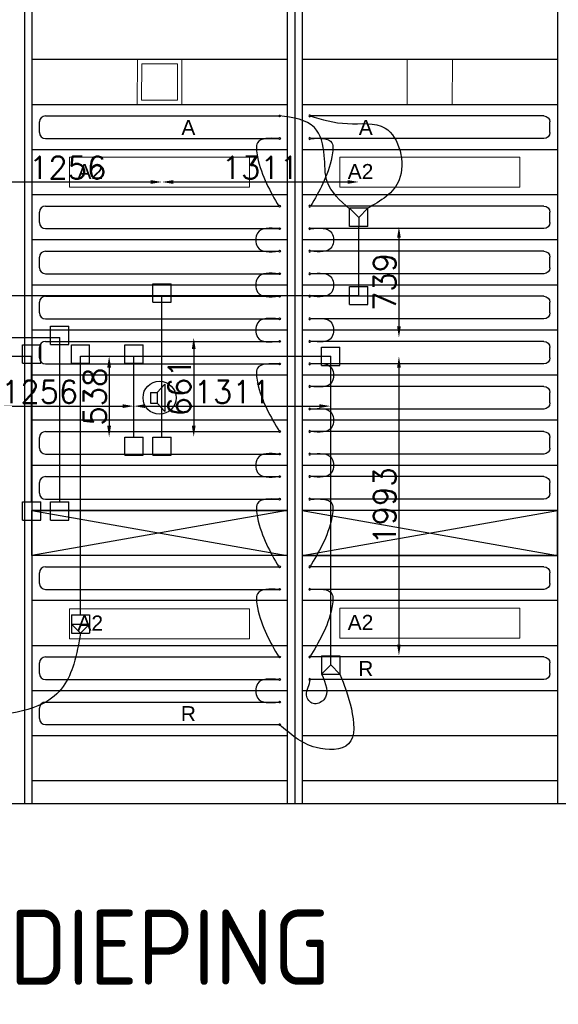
# Model space of a CAD drawing. Extents: x 7383 to 472120, y -558079 to -203000.
# Tile 20 of 29: x 226499 to 230086, y -245892 to -239340. Entities that reach past the tile are written whole.
import ezdxf

# ---------------------------------------------------------------- set-up
doc = ezdxf.new("R2010")
doc.units = 0
doc.header["$LTSCALE"] = 25
doc.layers.get('0').update_dxf_attribs({"linetype": 'CONTINUOUS'})
doc.layers.get('DEFPOINTS').update_dxf_attribs({"linetype": 'CONTINUOUS'})
for name, color, linetype in [('7KADERHALMOS', 2, 'CONTINUOUS'), ('KP-bandraster', 5, 'CONTINUOUS'), ('KP-koppelingen', 6, 'CONTINUOUS'), ('KP-leidingen(aanvoer)', 5, 'CONTINUOUS'), ('KP-leidingen(retour)', 1, 'CONTINUOUS'), ('KP-leidingwerk-nieuw', 3, 'CONTINUOUS'), ('KP-Lucht aanvoer', 6, 'CONTINUOUS'), ('KP-lucht centreline', 2, 'CONTINUOUS'), ('KP-maatvoering', 7, 'CONTINUOUS'), ('KP-Melders', 3, 'CONTINUOUS'), ('KP-Oppervlak', 3, 'CONTINUOUS'), ('KP-panelen', 1, 'CONTINUOUS'), ('KP-registers', 4, 'CONTINUOUS'), ('KP-slangen', 7, 'CONTINUOUS'), ('KP-tekst', 7, 'CONTINUOUS')]:
    doc.layers.add(name, color=color, linetype=linetype)
doc.layers.add('KP-Lucht retour', color=3, linetype='CONTINUOUS', lineweight=18)
doc.layers.add('KP-Verlichting', color=2, linetype='CONTINUOUS', lineweight=18)
doc.styles.add('arial', font='ARIAL.TTF')
doc.styles.add('ISO', font='ISO.SHX')
doc.styles.add('VERWOL-1', font='ROMANS.SHX')
doc.dimstyles.new('MARTIN', dxfattribs={"dimscale": 0, "dimtxt": 50, "dimasz": 75, "dimexe": 4, "dimexo": 4, "dimgap": 20, "dimtad": 1, "dimdec": 0, "dimrnd": 0.01, "dimzin": 1, "dimdsep": 46, "dimtxsty": 'VERWOL-1', "dimcen": -25, "dimdle": 1, "dimclrd": 7, "dimclre": 2, "dimclrt": 7, "dimadec": 0, "dimazin": 0, "dimtfac": 1, "dimtdec": 0, "dimtix": 1, "dimtofl": 0, "dimtmove": 0, "dimatfit": 3, "dimldrblk": 'OBLIQUE', "dimfxl": 0, "dimtvp": 33.333333, "dimtolj": 1, "dimtzin": 1, "dimarcsym": 0})

# ---------------------------------------------------------------- blocks, each defined once
blk = doc.blocks.new('Register A')
at = {"layer": 'KP-registers', "linetype": 'Continuous'}
for p, q in [((90, 225), (1644, 225)), ((50, 115), (50, 185)), ((90, 75), (1644, 75))]:
    blk.add_line(p, q, dxfattribs=at)
for centre in [(1650, 225), (1650, 75)]:
    blk.add_circle(centre, 6, dxfattribs=at)
for centre, start, end in [((90, 185), 90, 180), ((90, 115), 180, 270)]:
    blk.add_arc(centre, 40, start, end, dxfattribs=at)
blk = doc.blocks.new('*D975')
at = {"layer": 'DEFPOINTS', "color": 0, "linetype": 'Continuous', "transparency": 16777216}
for p in [(226003.2, -241624.7), (227259.2, -241624.7), (227259.2, -241911.5)]:
    blk.add_point(p, dxfattribs=at)
at = {"layer": 'KP-maatvoering', "color": 7, "linetype": 'Continuous', "lineweight": -2, "transparency": 16777216}
blk.add_line((226078.2, -241911.5), (227184.2, -241911.5), dxfattribs=at)
at = {"layer": 'KP-maatvoering', "color": 7, "linetype": 'Continuous', "transparency": 16777216}
for points in [[(226078.2, -241899), (226078.2, -241924), (226003.2, -241911.5)], [(227184.2, -241899), (227184.2, -241924), (227259.2, -241911.5)]]:
    blk.add_solid(points, dxfattribs=at)
at = {"layer": 'KP-maatvoering', "color": 7, "linetype": 'Continuous', "transparency": 16777216, "insert": (226631.2, -241816.5), "char_height": 150, "attachment_point": 5, "style": 'VERWOL-1'}
blk.add_mtext('\\A1;1256', dxfattribs=at)
blk = doc.blocks.new('_OBLIQUE')
at = {"color": 0, "linetype": 'ByBlock'}
blk.add_line((-0.5, -0.5), (0.5, 0.5), dxfattribs=at)
blk = doc.blocks.new('*D976')
at = {"layer": 'DEFPOINTS', "color": 0, "linetype": 'Continuous', "transparency": 16777216}
for p in [(228569.9, -241579.7), (227259.2, -241624.7), (228569.9, -241911.5)]:
    blk.add_point(p, dxfattribs=at)
at = {"layer": 'KP-maatvoering', "color": 7, "linetype": 'Continuous', "lineweight": -2, "transparency": 16777216}
blk.add_line((227334.2, -241911.5), (228494.9, -241911.5), dxfattribs=at)
at = {"layer": 'KP-maatvoering', "color": 7, "linetype": 'Continuous', "transparency": 16777216}
for points in [[(227334.2, -241899), (227334.2, -241924), (227259.2, -241911.5)], [(228494.9, -241899), (228494.9, -241924), (228569.9, -241911.5)]]:
    blk.add_solid(points, dxfattribs=at)
at = {"layer": 'KP-maatvoering', "color": 7, "linetype": 'Continuous', "transparency": 16777216, "insert": (227914.6, -241816.5), "char_height": 150, "attachment_point": 5, "style": 'VERWOL-1'}
blk.add_mtext('\\A1;1311', dxfattribs=at)
blk = doc.blocks.new('*D977')
at = {"layer": 'DEFPOINTS', "color": 0, "linetype": 'Continuous', "transparency": 16777216}
for p in [(228569.9, -241579.7), (228569.9, -243572.9), (229024.6, -243572.9)]:
    blk.add_point(p, dxfattribs=at)
at = {"layer": 'KP-maatvoering', "color": 7, "linetype": 'Continuous', "lineweight": -2, "transparency": 16777216}
blk.add_line((229024.6, -241654.7), (229024.6, -243497.9), dxfattribs=at)
at = {"layer": 'KP-maatvoering', "color": 7, "linetype": 'Continuous', "transparency": 16777216}
for points in [[(229012.1, -241654.7), (229037.1, -241654.7), (229024.6, -241579.7)], [(229012.1, -243497.9), (229037.1, -243497.9), (229024.6, -243572.9)]]:
    blk.add_solid(points, dxfattribs=at)
at = {"layer": 'KP-maatvoering', "color": 7, "linetype": 'Continuous', "transparency": 16777216, "insert": (228929.6, -242576.3), "char_height": 150, "attachment_point": 5, "rotation": 90, "style": 'VERWOL-1'}
blk.add_mtext('\\A1;1993', dxfattribs=at)
blk = doc.blocks.new('*D978')
at = {"layer": 'DEFPOINTS', "color": 0, "linetype": 'Continuous', "transparency": 16777216}
for p in [(227259.2, -241579.7), (227094.5, -242117.3), (227259.2, -242117.3)]:
    blk.add_point(p, dxfattribs=at)
at = {"layer": 'KP-maatvoering', "color": 7, "linetype": 'Continuous', "lineweight": -2, "transparency": 16777216}
blk.add_line((227094.5, -241654.7), (227094.5, -242042.3), dxfattribs=at)
at = {"layer": 'KP-maatvoering', "color": 7, "linetype": 'Continuous', "transparency": 16777216}
for points in [[(227082, -241654.7), (227107, -241654.7), (227094.5, -241579.7)], [(227082, -242042.3), (227107, -242042.3), (227094.5, -242117.3)]]:
    blk.add_solid(points, dxfattribs=at)
at = {"layer": 'KP-maatvoering', "color": 7, "linetype": 'Continuous', "transparency": 16777216, "insert": (226999.5, -241848.5), "char_height": 150, "attachment_point": 5, "rotation": 90, "style": 'VERWOL-1'}
blk.add_mtext('\\A1;538', dxfattribs=at)
blk = doc.blocks.new('*D979')
at = {"layer": 'DEFPOINTS', "color": 0, "linetype": 'Continuous', "transparency": 16777216}
for p in [(227446.4, -241455.8), (227446.4, -242117.3), (227657.9, -242117.3)]:
    blk.add_point(p, dxfattribs=at)
at = {"layer": 'KP-maatvoering', "color": 7, "linetype": 'Continuous', "lineweight": -2, "transparency": 16777216}
blk.add_line((227657.9, -241530.8), (227657.9, -242042.3), dxfattribs=at)
at = {"layer": 'KP-maatvoering', "color": 7, "linetype": 'Continuous', "transparency": 16777216}
for points in [[(227645.4, -241530.8), (227670.4, -241530.8), (227657.9, -241455.8)], [(227645.4, -242042.3), (227670.4, -242042.3), (227657.9, -242117.3)]]:
    blk.add_solid(points, dxfattribs=at)
at = {"layer": 'KP-maatvoering', "color": 7, "linetype": 'Continuous', "transparency": 16777216, "insert": (227562.9, -241786.6), "char_height": 150, "attachment_point": 5, "rotation": 90, "style": 'VERWOL-1'}
blk.add_mtext('\\A1;661', dxfattribs=at)
blk = doc.blocks.new('*D980')
at = {"layer": 'DEFPOINTS', "color": 0, "linetype": 'Continuous', "transparency": 16777216}
for p in [(227446.4, -240420.1), (227446.4, -241379.3), (226190.4, -241455.8)]:
    blk.add_point(p, dxfattribs=at)
at = {"layer": 'KP-maatvoering', "color": 7, "linetype": 'Continuous', "lineweight": -2, "transparency": 16777216}
blk.add_line((226265.4, -240420.1), (227371.4, -240420.1), dxfattribs=at)
at = {"layer": 'KP-maatvoering', "color": 7, "linetype": 'Continuous', "transparency": 16777216}
for points in [[(226265.4, -240407.6), (226265.4, -240432.6), (226190.4, -240420.1)], [(227371.4, -240407.6), (227371.4, -240432.6), (227446.4, -240420.1)]]:
    blk.add_solid(points, dxfattribs=at)
at = {"layer": 'KP-maatvoering', "color": 7, "linetype": 'Continuous', "transparency": 16777216, "insert": (226818.4, -240325.1), "char_height": 150, "attachment_point": 5, "style": 'VERWOL-1'}
blk.add_mtext('\\A1;1256', dxfattribs=at)
blk = doc.blocks.new('*D981')
at = {"layer": 'DEFPOINTS', "color": 0, "linetype": 'Continuous', "transparency": 16777216}
for p in [(228757.1, -240420.1), (228757.1, -240716.7), (227446.4, -241379.3)]:
    blk.add_point(p, dxfattribs=at)
at = {"layer": 'KP-maatvoering', "color": 7, "linetype": 'Continuous', "lineweight": -2, "transparency": 16777216}
blk.add_line((227521.4, -240420.1), (228682.1, -240420.1), dxfattribs=at)
at = {"layer": 'KP-maatvoering', "color": 7, "linetype": 'Continuous', "transparency": 16777216}
for points in [[(227521.4, -240407.6), (227521.4, -240432.6), (227446.4, -240420.1)], [(228682.1, -240407.6), (228682.1, -240432.6), (228757.1, -240420.1)]]:
    blk.add_solid(points, dxfattribs=at)
at = {"layer": 'KP-maatvoering', "color": 7, "linetype": 'Continuous', "transparency": 16777216, "insert": (228101.8, -240325.1), "char_height": 150, "attachment_point": 5, "style": 'VERWOL-1'}
blk.add_mtext('\\A1;1311', dxfattribs=at)
blk = doc.blocks.new('*D982')
at = {"layer": 'DEFPOINTS', "color": 0, "linetype": 'Continuous', "transparency": 16777216}
for p in [(228757.1, -240716.7), (228757.1, -241455.8), (229024.6, -241455.8)]:
    blk.add_point(p, dxfattribs=at)
at = {"layer": 'KP-maatvoering', "color": 7, "linetype": 'Continuous', "lineweight": -2, "transparency": 16777216}
blk.add_line((229024.6, -240791.7), (229024.6, -241380.8), dxfattribs=at)
at = {"layer": 'KP-maatvoering', "color": 7, "linetype": 'Continuous', "transparency": 16777216}
for points in [[(229012.1, -240791.7), (229037.1, -240791.7), (229024.6, -240716.7)], [(229012.1, -241380.8), (229037.1, -241380.8), (229024.6, -241455.8)]]:
    blk.add_solid(points, dxfattribs=at)
at = {"layer": 'KP-maatvoering', "color": 7, "linetype": 'Continuous', "transparency": 16777216, "insert": (228929.6, -241086.3), "char_height": 150, "attachment_point": 5, "rotation": 90, "style": 'VERWOL-1'}
blk.add_mtext('\\A1;739', dxfattribs=at)

msp = doc.modelspace()

# ---------------------------------------------------------------- linework, layer by layer
at = {"layer": 'KP-bandraster', "linetype": 'Continuous'}
for p, q in [((226580.2, -237055.7), (226580.2, -244555.7)), ((228280.2, -237055.7), (228280.2, -244555.7)), ((228380.2, -237055.7), (228380.2, -244555.7)), ((230080.2, -237055.7), (230080.2, -244555.7))]:
    msp.add_line(p, q, dxfattribs=at)
at = {"layer": 'KP-koppelingen', "linetype": 'Continuous'}
for p, q in [((228696.3, -240716.7), (228696.3, -240595)), ((228818, -240595.1), (228696.3, -240595)), ((228696.3, -240595), (228757.1, -240655.9)), ((228757.1, -240655.9), (228818, -240595.1)), ((228817.9, -240716.7), (228818, -240595.1)), ((228757.1, -240655.9), (228757.1, -240716.7)), ((228817.9, -240716.7), (228696.3, -240716.7)), ((227385.6, -241220.5), (227385.6, -241098.8)), ((227385.6, -241098.8), (227507.2, -241098.8)), ((227507.2, -241220.5), (227507.2, -241098.8)), ((228696.3, -241236.2), (228696.3, -241114.6)), ((228696.3, -241114.6), (228817.9, -241114.6)), ((228817.9, -241236.2), (228817.9, -241114.6)), ((227385.6, -241220.5), (227507.2, -241220.5)), ((228696.3, -241236.2), (228817.9, -241236.2)), ((226704.3, -241500.9), (226704.3, -241379.3)), ((226704.3, -241379.3), (226825.9, -241379.3)), ((226825.9, -241500.9), (226825.9, -241379.3)), ((226517.1, -241624.7), (226517.1, -241503.1)), ((226517.1, -241503.1), (226638.7, -241503.1)), ((226638.7, -241624.7), (226638.7, -241503.1)), ((226704.3, -241500.9), (226825.9, -241500.9)), ((226842.8, -241624.7), (226842.8, -241503.1)), ((226842.8, -241503.1), (226964.5, -241503.1)), ((226964.5, -241624.7), (226964.5, -241503.1)), ((227198.4, -241624.7), (227198.4, -241503.1)), ((227198.4, -241503.1), (227320, -241503.1)), ((227320, -241624.7), (227320, -241503.1)), ((228509.1, -241640.5), (228509.1, -241518.9)), ((228509.1, -241518.9), (228630.7, -241518.9)), ((228630.7, -241640.5), (228630.7, -241518.9)), ((226517.1, -241624.7), (226638.7, -241624.7)), ((226842.8, -241624.7), (226964.5, -241624.7)), ((227198.4, -241624.7), (227320, -241624.7)), ((228509.1, -241640.5), (228630.7, -241640.5)), ((227198.4, -242238.9), (227198.4, -242117.3)), ((227198.4, -242117.3), (227320, -242117.3)), ((227320, -242238.9), (227320, -242117.3)), ((227385.6, -242238.9), (227385.6, -242117.3)), ((227385.6, -242117.3), (227507.2, -242117.3)), ((227507.2, -242238.9), (227507.2, -242117.3)), ((227198.4, -242238.9), (227320, -242238.9)), ((227385.6, -242238.9), (227507.2, -242238.9)), ((226517.1, -242670.2), (226517.1, -242548.6)), ((226517.1, -242548.6), (226638.7, -242548.6)), ((226638.7, -242670.3), (226638.7, -242548.6)), ((226704.3, -242670.2), (226704.3, -242548.6)), ((226704.3, -242548.6), (226825.9, -242548.6)), ((226825.9, -242670.3), (226825.9, -242548.6)), ((226517.1, -242670.2), (226638.7, -242670.3)), ((226704.3, -242670.2), (226825.9, -242670.3)), ((226842.8, -243300.5), (226964.5, -243300.6)), ((226842.8, -243300.5), (226842.8, -243422.2)), ((226964.5, -243300.6), (226964.4, -243422.2)), ((226842.8, -243361.4), (226964.4, -243361.4)), ((226903.6, -243422.2), (226842.8, -243361.4)), ((226964.4, -243361.4), (226903.6, -243422.2)), ((226842.8, -243422.2), (226964.4, -243422.2)), ((228509.1, -243572.9), (228509, -243694.5)), ((228509.1, -243572.9), (228630.7, -243572.9)), ((228569.9, -243633.7), (228569.9, -243572.9)), ((228630.7, -243572.9), (228630.7, -243694.6)), ((228569.9, -243633.7), (228509, -243694.5)), ((228630.7, -243694.6), (228569.9, -243633.7)), ((228509, -243694.5), (228630.7, -243694.6))]:
    msp.add_line(p, q, dxfattribs=at)
at = {"layer": 'KP-leidingen(aanvoer)', "linetype": 'Continuous'}
for p, q in [((228757.1, -241175.4), (228757.1, -240716.7)), ((226190.4, -241175.4), (228757.1, -241175.4)), ((227446.4, -242117.3), (227446.4, -241175.4))]:
    msp.add_line(p, q, dxfattribs=at)
at = {"layer": 'KP-leidingen(retour)', "linetype": 'Continuous'}
for p, q in [((226903.6, -243300.6), (226903.6, -241579.7)), ((226903.6, -241579.7), (228569.9, -241579.7)), ((227259.2, -242117.3), (227259.2, -241579.7)), ((228569.9, -243572.9), (228569.9, -241579.7))]:
    msp.add_line(p, q, dxfattribs=at)
at = {"layer": 'KP-leidingwerk-nieuw', "linetype": 'Continuous'}
for p, q in [((224571.1, -241455.8), (226765.1, -241455.8)), ((226765.1, -242548.6), (226765.1, -241455.8)), ((225008.6, -241579.7), (226577.9, -241579.7)), ((226577.9, -242548.6), (226577.9, -241579.7))]:
    msp.add_line(p, q, dxfattribs=at)
at = {"layer": 'KP-Lucht aanvoer', "linetype": 'Continuous'}
for p, q in [((226580.2, -242605.7), (228280.2, -242605.7)), ((226580.2, -242905.7), (226580.2, -242605.7)), ((226580.2, -242605.7), (228280.2, -242905.7)), ((228280.2, -242605.7), (226580.2, -242905.7)), ((228280.2, -242605.7), (228280.2, -242905.7)), ((228380.2, -242605.7), (228380.2, -242905.7)), ((230080.2, -242605.7), (228380.2, -242605.7)), ((228380.2, -242605.7), (230080.2, -242905.7)), ((228380.2, -242905.7), (230080.2, -242605.7)), ((230080.2, -242905.7), (230080.2, -242605.7)), ((228280.2, -242905.7), (226580.2, -242905.7)), ((228380.2, -242905.7), (230080.2, -242905.7))]:
    msp.add_line(p, q, dxfattribs=at)
at = {"layer": 'KP-lucht centreline', "linetype": 'Continuous'}
for p, q in [((226530.2, -237055.7), (226530.2, -244555.7)), ((228330.2, -237055.7), (228330.2, -244555.7))]:
    msp.add_line(p, q, dxfattribs=at)
at = {"layer": 'KP-Lucht retour', "linetype": 'Continuous'}
for p, q in [((227282.5, -239605.7), (227282.2, -239905.7)), ((227578.3, -239605.7), (227282.5, -239605.7)), ((227311.3, -239634.9), (227311, -239876.6)), ((227311.3, -239634.9), (227549.5, -239634.9)), ((227549.8, -239876.6), (227549.5, -239634.9)), ((227578.6, -239905.7), (227578.3, -239605.7)), ((229080.2, -239605.9), (229380.2, -239605.9)), ((229080.3, -239905.9), (229080.2, -239605.9)), ((229380.2, -239605.9), (229380, -239905.9)), ((227282.2, -239905.7), (227510.2, -239905.7)), ((227311, -239876.6), (227549.8, -239876.6)), ((227510.2, -239905.7), (227578.6, -239905.7)), ((229380, -239905.9), (229080.3, -239905.9))]:
    msp.add_line(p, q, dxfattribs=at)
at = {"layer": 'KP-Melders', "linetype": 'Continuous'}
for p, q in [((227413.3, -241821.3), (227465.4, -241765.9)), ((227465.4, -241765.9), (227465.4, -241946.6)), ((227370.3, -241821.3), (227413.3, -241821.3)), ((227370.3, -241821.3), (227370.3, -241891.3)), ((227413.3, -241821.3), (227413.3, -241891.3)), ((227370.3, -241891.3), (227413.3, -241891.3)), ((227370.3, -241891.3), (227413.3, -241891.3)), ((227413.3, -241891.3), (227465.4, -241946.6))]:
    msp.add_line(p, q, dxfattribs=at)
msp.add_circle((227430.2, -241855.7), 110, dxfattribs=at)
at = {"layer": 'KP-Oppervlak', "linetype": 'Continuous'}
msp.add_line((213980.2, -244555.7), (264780.2, -244555.7), dxfattribs=at)
at = {"layer": 'KP-panelen', "linetype": 'Continuous'}
for p, q in [((228280.2, -239605.7), (226580.2, -239605.7)), ((230080.2, -239605.7), (228380.2, -239605.7)), ((228280.2, -239905.7), (226580.2, -239905.7)), ((230080.2, -239905.7), (228380.2, -239905.7)), ((228280.2, -240205.7), (226580.2, -240205.7)), ((230080.2, -240205.7), (228380.2, -240205.7)), ((228280.2, -240505.7), (226580.2, -240505.7)), ((230080.2, -240505.7), (228380.2, -240505.7)), ((228280.2, -240805.7), (226580.2, -240805.7)), ((230080.2, -240805.7), (228380.2, -240805.7)), ((228280.2, -241105.7), (226580.2, -241105.7)), ((230080.2, -241105.7), (228380.2, -241105.7)), ((228280.2, -241405.7), (226580.2, -241405.7)), ((230080.2, -241405.7), (228380.2, -241405.7)), ((228280.2, -241705.7), (226580.2, -241705.7)), ((230080.2, -241705.7), (228380.2, -241705.7)), ((228280.2, -242005.7), (226580.2, -242005.7)), ((230080.2, -242005.7), (228380.2, -242005.7)), ((228280.2, -242305.7), (226580.2, -242305.7)), ((230080.2, -242305.7), (228380.2, -242305.7)), ((228280.2, -242605.7), (226580.2, -242605.7)), ((230080.2, -242605.7), (228380.2, -242605.7)), ((228280.2, -242905.7), (226580.2, -242905.7)), ((230080.2, -242905.7), (228380.2, -242905.7)), ((228280.2, -243205.7), (226580.2, -243205.7)), ((230080.2, -243205.7), (228380.2, -243205.7)), ((228280.2, -243505.7), (226580.2, -243505.7)), ((230080.2, -243505.7), (228380.2, -243505.7)), ((228280.2, -243805.7), (226580.2, -243805.7)), ((230080.2, -243805.7), (228380.2, -243805.7)), ((228280.2, -244105.7), (226580.2, -244105.7)), ((230080.2, -244105.7), (228380.2, -244105.7)), ((228280.2, -244405.7), (226580.2, -244405.7)), ((230080.2, -244405.7), (228380.2, -244405.7))]:
    msp.add_line(p, q, dxfattribs=at)
at = {"layer": 'KP-slangen', "linetype": 'Continuous'}
for points in [[(228696, -240599), (228546.7, -240417.8), (228527.5, -240243), (228461.4, -240057.5), (228228.9, -239980.8)], [(228430.2, -239980.7), (228681.1, -240031.9), (228932.8, -240061.8), (229026.7, -240405), (228813.4, -240596.8)], [(228224.2, -240130.7), (228082.5, -240159.6), (228082.5, -240252.4), (228224.2, -240580.7)], [(228436.2, -240130.7), (228577.9, -240159.6), (228577.9, -240252.4), (228436.2, -240580.7)], [(228436.2, -240130.7), (228577.9, -240159.6), (228577.9, -240252.4), (228436.2, -240580.7)], [(228224.2, -240730.7), (228082.5, -240759.6), (228082.5, -240852.4), (228224.2, -240880.7)], [(228436.2, -240730.7), (228577.9, -240759.6), (228577.9, -240852.4), (228436.2, -240880.7)], [(228224.2, -241030.7), (228082.5, -241059.6), (228082.5, -241152.4), (228224.2, -241180.7)], [(228436.2, -241030.7), (228577.9, -241059.6), (228577.9, -241152.4), (228436.2, -241180.7)], [(228224.2, -241330.7), (228082.5, -241359.6), (228082.5, -241452.4), (228224.2, -241480.7)], [(228436.2, -241330.7), (228577.9, -241359.6), (228577.9, -241452.4), (228436.2, -241480.7)], [(228436.2, -241630.7), (228577.9, -241659.6), (228577.9, -241752.4), (228436.2, -241780.7)], [(228224.2, -241630.7), (228082.5, -241659.6), (228082.5, -241752.4), (228230.2, -242080.7)], [(228436.2, -241930.7), (228577.9, -241959.6), (228577.9, -242052.4), (228436.2, -242080.7)], [(228224.2, -242230.7), (228082.5, -242259.6), (228082.5, -242352.4), (228224.2, -242380.7)], [(228436.2, -242230.7), (228577.9, -242259.6), (228577.9, -242352.4), (228436.2, -242380.7)], [(228224.2, -242530.7), (228082.5, -242559.6), (228082.5, -242652.4), (228224.2, -242980.7)], [(228436.2, -242530.7), (228577.9, -242559.6), (228577.9, -242652.4), (228430.2, -242980.7)], [(228224.2, -243130.7), (228082.5, -243159.6), (228082.5, -243252.4), (228224.2, -243580.7)], [(228436.2, -243130.7), (228577.9, -243159.6), (228577.9, -243252.4), (228430.2, -243580.7)], [(228436.2, -243130.7), (228577.9, -243159.6), (228577.9, -243252.4), (228430.2, -243580.7)], [(226903.6, -243422.2), (226859.3, -243627.7), (226649.9, -243892.7), (226219.1, -243928), (226430.2, -243730.7)], [(228630.7, -243694.6), (228707.6, -243925.9), (228689.1, -244159.3), (228472.3, -244183.4), (228230.2, -244030.7)], [(228509.3, -243692.5), (228524.2, -243864.8), (228453.7, -243890.7), (228409.2, -243835.1), (228430.2, -243730.7), (228429.6, -243727.7)], [(228224.2, -243730.7), (228082.5, -243759.6), (228082.5, -243852.4), (228224.2, -243880.7)]]:
    msp.add_spline(points, degree=3, dxfattribs=at)
at = {"layer": 'KP-Verlichting', "linetype": 'Continuous'}
for p, q in [((226830.2, -240255.7), (228030.2, -240255.7)), ((226830.2, -240255.7), (226830.2, -240455.7)), ((228030.2, -240255.7), (228030.2, -240455.7)), ((228630.2, -240255.7), (229830.2, -240255.7)), ((228630.2, -240255.7), (228630.2, -240455.7)), ((229830.2, -240255.7), (229830.2, -240455.7)), ((226830.2, -240455.7), (228030.2, -240455.7)), ((228630.2, -240455.7), (229830.2, -240455.7)), ((226830.2, -243260), (228030.2, -243260)), ((226830.2, -243260), (226830.2, -243460)), ((228030.2, -243260), (228030.2, -243460)), ((228630.2, -243255.7), (229830.2, -243255.7)), ((228630.2, -243255.7), (228630.2, -243455.7)), ((229830.2, -243255.7), (229830.2, -243455.7)), ((228630.2, -243455.7), (229830.2, -243455.7)), ((226830.2, -243460), (228030.2, -243460))]:
    msp.add_line(p, q, dxfattribs=at)

# ---------------------------------------------------------------- block references
at = {"layer": 'KP-registers', "linetype": 'Continuous'}
for p in [(226580.2, -240205.7), (226580.2, -240805.7), (226580.2, -241105.7), (226580.2, -241405.7), (226580.2, -241705.7), (226580.2, -242305.7), (226580.2, -242605.7), (226580.2, -243205.7), (226580.2, -243805.7), (226580.2, -244105.7)]:
    msp.add_blockref('Register A', p, dxfattribs=at)
at = {"layer": 'KP-registers', "linetype": 'Continuous', "xscale": -1}
for p in [(230080.2, -240205.7), (230080.2, -240805.7), (230080.2, -241105.7), (230080.2, -241405.7), (230080.2, -241705.7), (230080.2, -242005.7), (230080.2, -242305.7), (230080.2, -242605.7), (230080.2, -243205.7), (230080.2, -243805.7)]:
    msp.add_blockref('Register A', p, dxfattribs=at)

# ---------------------------------------------------------------- texts
at = {"layer": '7KADERHALMOS', "style": 'ISO'}
msp.add_text('INDELING KANTOORUNITS, 5e VERDIEPING', height=500, dxfattribs=at).set_placement((216906.7, -245762.2))
at = {"layer": 'KP-tekst', "linetype": 'Continuous', "char_height": 100, "attachment_point": 5, "style": 'arial'}
for s, insert in [('\\A1;A', (227622.2, -240057.8)), ('\\A1;A', (228803.6, -240057.8)), ('\\A1;R', (228803.6, -243657.8)), ('\\A1;R', (227622.2, -243957.8))]:
    msp.add_mtext(s, dxfattribs=dict(at, insert=insert))
at = {"layer": 'KP-Verlichting', "linetype": 'Continuous', "char_height": 100, "attachment_point": 5, "style": 'arial'}
for insert in [(226968.8, -240350.6), (228768.8, -240350.6), (226968.8, -243354.9), (228768.8, -243350.6)]:
    msp.add_mtext('\\A1;A2', dxfattribs=dict(at, insert=insert))

# ---------------------------------------------------------------- dimensions: what is measured, and where the dimension line sits
at = {"layer": 'KP-maatvoering', "linetype": 'Continuous'}
for base, p1, p2, picture, middle in [((227446.4, -240420.1), (226190.4, -241455.8), (227446.4, -241379.3), '*D980', (226818.4, -240325.1)), ((228757.1, -240420.1), (227446.4, -241379.3), (228757.1, -240716.7), '*D981', (228101.8, -240325.1)), ((228569.9, -241911.5), (227259.2, -241624.7), (228569.9, -241579.7), '*D976', (227914.6, -241816.5)), ((227259.2, -241911.5), (226003.2, -241624.7), (227259.2, -241624.7), '*D975', (226631.2, -241816.5))]:
    dim = msp.add_linear_dim(base=base, p1=p1, p2=p2, dimstyle='MARTIN', override={"dimscale": 1, "dimtxt": 150, "dimse1": 1, "dimse2": 1}, dxfattribs=at)
    dim.commit()
    dim.dimension.update_dxf_attribs({"geometry": picture, "text_midpoint": middle})
for base, p1, p2, picture, middle in [((229024.6, -241455.8), (228757.1, -240716.7), (228757.1, -241455.8), '*D982', (228929.6, -241086.3)), ((227657.8594, -242117.2617), (227446.417, -241455.8447), (227446.417, -242117.2617), '*D979', (227562.8594, -241786.5532)), ((227094.5, -242117.3), (227259.2, -241579.7), (227259.2, -242117.3), '*D978', (226999.5, -241848.5)), ((229024.6, -243572.9), (228569.9, -241579.7), (228569.9, -243572.9), '*D977', (228929.6, -242576.3))]:
    dim = msp.add_linear_dim(base=base, p1=p1, p2=p2, angle=90, dimstyle='MARTIN', override={"dimscale": 1, "dimtxt": 150, "dimse1": 1, "dimse2": 1}, dxfattribs=at)
    dim.commit()
    dim.dimension.update_dxf_attribs({"geometry": picture, "text_midpoint": middle})

doc.saveas('drawing.dxf')
